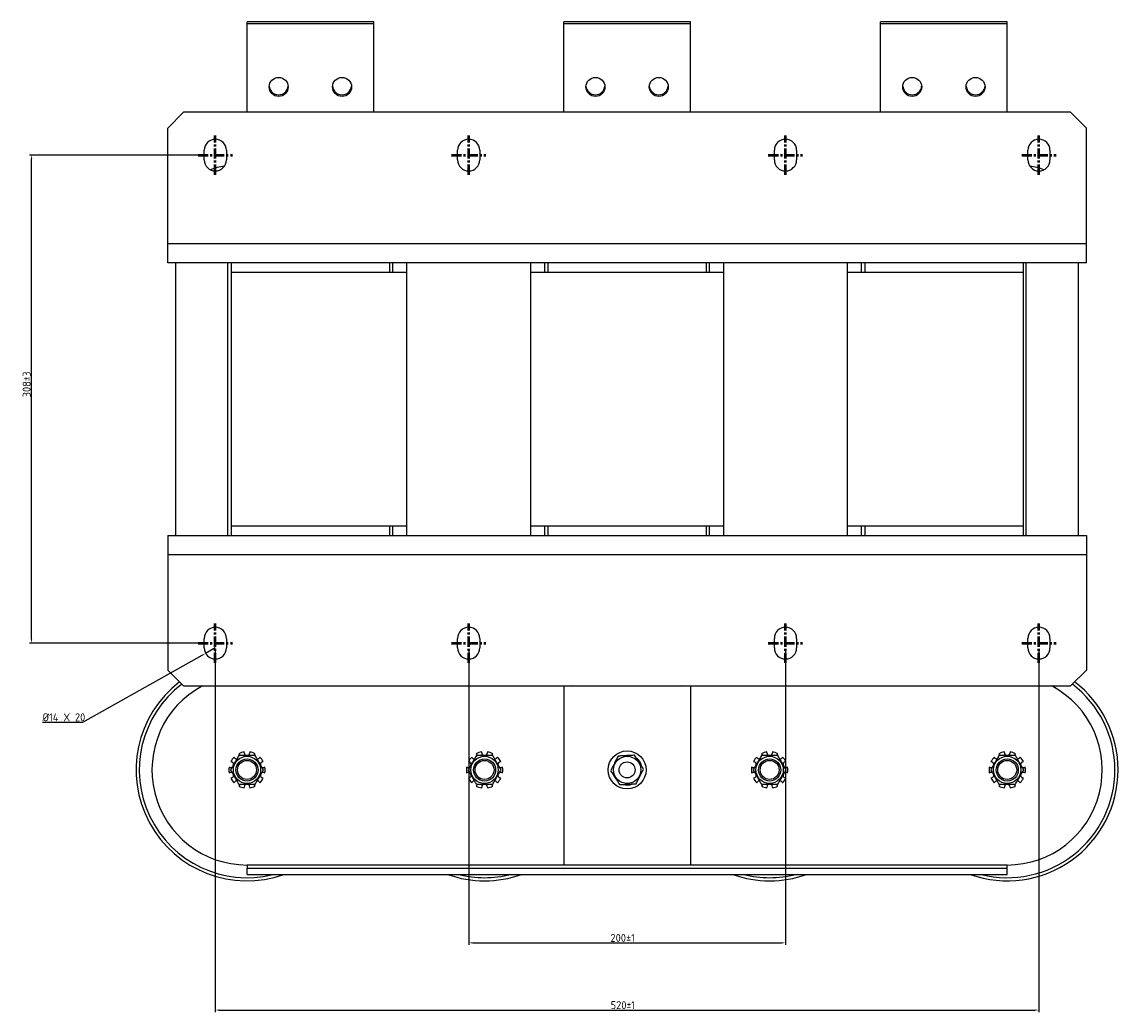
# Model space of a CAD drawing. Header units: millimetres. Extents: x -851 to 812, y -370 to 1263.
# Tile 1 of 3: x -837 to -145, y -370 to 255. Entities that reach past the tile are written whole.
import ezdxf

# ---------------------------------------------------------------- set-up
doc = ezdxf.new("R2010")
doc.units = ezdxf.units.MM
doc.linetypes.add('CENTER', pattern=[10.16, 6.35, -1.27, 1.27, -1.27])
doc.layers.get('0').update_dxf_attribs({"lineweight": 50})
doc.styles.add('GOST-2.304_Type-B', font='GOST Common.ttf')
doc.dimstyles.new('ISO-25', dxfattribs={"dimtxt": 5, "dimasz": 2.5, "dimexe": 1.25, "dimexo": 0.625, "dimtad": 1, "dimtoh": 1, "dimdec": 0, "dimtxsty": 'GOST-2.304_Type-B', "dimcen": 2.5, "dimadec": 0, "dimazin": 0, "dimtfac": 1, "dimtdec": 0, "dimtmove": 0, "dimatfit": 3, "dimfxl": 1, "dimarcsym": 0})

# ---------------------------------------------------------------- blocks, each defined once
blk = doc.blocks.new('*D58')
at = {"color": 0, "linetype": 'Continuous', "lineweight": -2, "transparency": 16777216}
for p, q in [((-554.57, -140.49), (-554.57, -327.24)), ((-354.57, -140.49), (-354.57, -327.24)), ((-552.07, -325.99), (-357.07, -325.99))]:
    blk.add_line(p, q, dxfattribs=at)
at = {"color": 0, "linetype": 'Continuous', "transparency": 16777216}
for points in [[(-552.07, -325.57), (-552.07, -326.41), (-554.57, -325.99)], [(-357.07, -325.57), (-357.07, -326.41), (-354.57, -325.99)]]:
    blk.add_solid(points, dxfattribs=at)
at = {"layer": 'Defpoints', "color": 0, "linetype": 'Continuous', "transparency": 16777216}
for p in [(-554.57, -139.87), (-354.57, -139.87), (-354.57, -325.99)]:
    blk.add_point(p, dxfattribs=at)
at = {"color": 0, "linetype": 'Continuous', "lineweight": 18, "transparency": 16777216, "insert": (-457.37, -320.36), "char_height": 5, "attachment_point": 2, "style": 'GOST-2.304_Type-B'}
blk.add_mtext('200%%P1', dxfattribs=at)
blk = doc.blocks.new('*D57')
at = {"color": 0, "linetype": 'Continuous', "lineweight": -2, "transparency": 16777216}
for p, q in [((-714.57, -140.49), (-714.57, -369.67)), ((-194.57, -140.49), (-194.57, -369.67)), ((-712.07, -368.42), (-197.07, -368.42))]:
    blk.add_line(p, q, dxfattribs=at)
at = {"color": 0, "linetype": 'Continuous', "transparency": 16777216}
for points in [[(-712.07, -368), (-712.07, -368.83), (-714.57, -368.42)], [(-197.07, -368), (-197.07, -368.83), (-194.57, -368.42)]]:
    blk.add_solid(points, dxfattribs=at)
at = {"layer": 'Defpoints', "color": 0, "linetype": 'Continuous', "transparency": 16777216}
for p in [(-714.57, -139.87), (-194.57, -139.87), (-194.57, -368.42)]:
    blk.add_point(p, dxfattribs=at)
at = {"color": 0, "linetype": 'Continuous', "lineweight": 18, "transparency": 16777216, "insert": (-457.37, -362.79), "char_height": 5, "attachment_point": 2, "style": 'GOST-2.304_Type-B'}
blk.add_mtext('520{\\W0.913;%%P1}', dxfattribs=at)
blk = doc.blocks.new('*D60')
at = {"color": 0, "linetype": 'Continuous', "lineweight": -2, "transparency": 16777216}
for p, q in [((-724.7, 171.13), (-831.82, 171.13)), ((-830.57, -134.37), (-830.57, 168.63)), ((-724.7, -136.87), (-831.82, -136.87))]:
    blk.add_line(p, q, dxfattribs=at)
at = {"color": 0, "linetype": 'Continuous', "transparency": 16777216}
for points in [[(-830.99, 168.63), (-830.16, 168.63), (-830.57, 171.13)], [(-830.99, -134.37), (-830.16, -134.37), (-830.57, -136.87)]]:
    blk.add_solid(points, dxfattribs=at)
at = {"layer": 'Defpoints', "color": 0, "linetype": 'Continuous', "transparency": 16777216}
for p in [(-830.57, 171.13), (-724.07, 171.13), (-724.07, -136.87)]:
    blk.add_point(p, dxfattribs=at)
at = {"color": 0, "linetype": 'Continuous', "lineweight": 18, "transparency": 16777216, "insert": (-836.2, 26.37), "char_height": 5, "attachment_point": 2, "rotation": 90, "style": 'GOST-2.304_Type-B'}
blk.add_mtext('308{\\W0.913;%%P3}', dxfattribs=at)
blk = doc.blocks.new('*D59')
at = {"color": 0, "linetype": 'Continuous', "lineweight": -2, "transparency": 16777216}
for p, q in [((-798.13, -186.79), (-722.86, -144.52)), ((-714.57, -139.87), (-720.68, -143.3)), ((-823.68, -186.79), (-798.13, -186.79))]:
    blk.add_line(p, q, dxfattribs=at)
at = {"color": 0, "linetype": 'Continuous', "transparency": 16777216}
blk.add_solid([(-723.06, -144.16), (-722.65, -144.88), (-720.68, -143.3)], dxfattribs=at)
at = {"layer": 'Defpoints', "color": 0, "linetype": 'Continuous', "transparency": 16777216}
for p in [(-720.68, -143.3), (-714.57, -139.87)]:
    blk.add_point(p, dxfattribs=at)
at = {"color": 0, "linetype": 'Continuous', "lineweight": 18, "transparency": 16777216, "insert": (-823.68, -181.16), "char_height": 5, "attachment_point": 1, "style": 'GOST-2.304_Type-B'}
blk.add_mtext('%%C14 X 20', dxfattribs=at)

msp = doc.modelspace()

# ---------------------------------------------------------------- linework, layer by layer
at = {"color": 7, "linetype": 'Continuous', "lineweight": 25}
for p, q in [((-614.57, 255.13), (-694.57, 255.13)), ((-694.57, 254.13), (-694.57, 255.13)), ((-694.57, 198.13), (-694.57, 254.13)), ((-694.57, 254.13), (-614.57, 254.13)), ((-614.57, 254.13), (-614.57, 255.13)), ((-614.57, 198.13), (-614.57, 254.13)), ((-414.57, 255.13), (-494.57, 255.13)), ((-494.57, 254.13), (-494.57, 255.13)), ((-494.57, 198.13), (-494.57, 254.13)), ((-494.57, 254.13), (-414.57, 254.13)), ((-414.57, 254.13), (-414.57, 255.13)), ((-414.57, 198.13), (-414.57, 254.13)), ((-214.57, 255.13), (-294.57, 255.13)), ((-294.57, 254.13), (-294.57, 255.13)), ((-294.57, 254.13), (-214.57, 254.13)), ((-294.57, 198.13), (-294.57, 254.13)), ((-214.57, 254.13), (-214.57, 255.13)), ((-214.57, 198.13), (-214.57, 254.13)), ((-734.57, 198.13), (-744.57, 188.13)), ((-174.57, 198.13), (-734.57, 198.13)), ((-164.57, 188.13), (-174.57, 198.13)), ((-744.57, 115.13), (-744.57, 188.13)), ((-164.57, 115.13), (-164.57, 188.13)), ((-721.57, 168.13), (-721.57, 174.13)), ((-707.57, 174.13), (-707.57, 168.13)), ((-561.57, 168.13), (-561.57, 174.13)), ((-547.57, 174.13), (-547.57, 168.13)), ((-361.57, 168.13), (-361.57, 174.13)), ((-347.57, 174.13), (-347.57, 168.13)), ((-201.57, 168.13), (-201.57, 174.13)), ((-187.57, 174.13), (-187.57, 168.13)), ((-164.57, 115.13), (-744.57, 115.13)), ((-744.57, 103.13), (-744.57, 115.13)), ((-164.57, 103.13), (-164.57, 115.13)), ((-164.57, 103.13), (-744.57, 103.13)), ((-739.57, -68.87), (-739.57, 103.13)), ((-706.57, -68.87), (-706.57, 103.13)), ((-704.57, 103.13), (-704.57, 97.13)), ((-704.57, 97.13), (-604.57, 97.13)), ((-704.57, 97.13), (-704.57, -62.87)), ((-704.57, 97.13), (-593.57, 97.13)), ((-604.57, 103.13), (-604.57, 97.13)), ((-602.57, 97.13), (-602.57, 103.13)), ((-593.57, -68.87), (-593.57, 103.13)), ((-515.57, 103.13), (-515.57, -68.87)), ((-515.57, 97.13), (-393.57, 97.13)), ((-506.57, 97.13), (-506.57, 103.13)), ((-504.57, 103.13), (-504.57, 97.13)), ((-504.57, 97.13), (-404.57, 97.13)), ((-404.57, 103.13), (-404.57, 97.13)), ((-402.57, 97.13), (-402.57, 103.13)), ((-393.57, -68.87), (-393.57, 103.13)), ((-315.57, 103.13), (-315.57, -68.87)), ((-315.57, 97.13), (-204.57, 97.13)), ((-306.57, 97.13), (-306.57, 103.13)), ((-304.57, 103.13), (-304.57, 97.13)), ((-304.57, 97.13), (-204.57, 97.13)), ((-204.57, 103.13), (-204.57, 97.13)), ((-204.57, 97.13), (-204.57, -62.87)), ((-202.57, -68.87), (-202.57, 103.13)), ((-169.57, -68.87), (-169.57, 103.13)), ((-744.57, -68.87), (-164.57, -68.87)), ((-744.57, -68.87), (-744.57, -80.87)), ((-704.57, -62.87), (-604.57, -62.87)), ((-704.57, -62.87), (-704.57, -68.87)), ((-704.57, -62.87), (-593.57, -62.87)), ((-604.57, -62.87), (-604.57, -68.87)), ((-602.57, -68.87), (-602.57, -62.87)), ((-515.57, -62.87), (-393.57, -62.87)), ((-506.57, -68.87), (-506.57, -62.87)), ((-504.57, -62.87), (-404.57, -62.87)), ((-504.57, -62.87), (-504.57, -68.87)), ((-404.57, -62.87), (-404.57, -68.87)), ((-402.57, -68.87), (-402.57, -62.87)), ((-315.57, -62.87), (-204.57, -62.87)), ((-306.57, -68.87), (-306.57, -62.87)), ((-304.57, -62.87), (-204.57, -62.87)), ((-304.57, -62.87), (-304.57, -68.87)), ((-204.57, -62.87), (-204.57, -68.87)), ((-164.57, -68.87), (-164.57, -80.87)), ((-744.57, -80.87), (-164.57, -80.87)), ((-744.57, -80.87), (-744.57, -153.87)), ((-164.57, -80.87), (-164.57, -153.87)), ((-721.57, -139.87), (-721.57, -133.87)), ((-707.57, -133.87), (-707.57, -139.87)), ((-561.57, -139.87), (-561.57, -133.87)), ((-547.57, -133.87), (-547.57, -139.87)), ((-361.57, -139.87), (-361.57, -133.87)), ((-347.57, -133.87), (-347.57, -139.87)), ((-201.57, -139.87), (-201.57, -133.87)), ((-187.57, -133.87), (-187.57, -139.87)), ((-744.57, -153.87), (-734.57, -163.87)), ((-174.57, -163.87), (-164.57, -153.87)), ((-734.57, -163.87), (-174.57, -163.87)), ((-494.57, -163.87), (-494.57, -276.87)), ((-414.57, -163.87), (-414.57, -276.87)), ((-699.79, -206.62), (-699.45, -207.08)), ((-696.38, -206.08), (-696.38, -205.51)), ((-692.77, -205.51), (-692.77, -206.08)), ((-689.69, -207.08), (-689.36, -206.62)), ((-549.79, -206.62), (-549.45, -207.08)), ((-546.38, -206.08), (-546.38, -205.51)), ((-542.77, -205.51), (-542.77, -206.08)), ((-539.69, -207.08), (-539.36, -206.62)), ((-369.79, -206.62), (-369.45, -207.08)), ((-366.38, -206.08), (-366.38, -205.51)), ((-362.77, -205.51), (-362.77, -206.08)), ((-359.69, -207.08), (-359.36, -206.62)), ((-219.79, -206.62), (-219.45, -207.08)), ((-216.38, -206.08), (-216.38, -205.51)), ((-212.77, -205.51), (-212.77, -206.08)), ((-209.69, -207.08), (-209.36, -206.62)), ((-704.82, -211.64), (-704.28, -211.82)), ((-702.38, -209.2), (-702.71, -208.74)), ((-686.44, -208.74), (-686.77, -209.2)), ((-684.87, -211.82), (-684.33, -211.64)), ((-554.82, -211.64), (-554.28, -211.82)), ((-552.38, -209.2), (-552.71, -208.74)), ((-536.44, -208.74), (-536.77, -209.2)), ((-534.87, -211.82), (-534.33, -211.64)), ((-446.58, -211.65), (-447.04, -211.95)), ((-445.74, -213.24), (-446.06, -213.44)), ((-445.39, -214.26), (-445.74, -213.24)), ((-374.82, -211.64), (-374.28, -211.82)), ((-372.38, -209.2), (-372.71, -208.74)), ((-356.44, -208.74), (-356.77, -209.2)), ((-354.87, -211.82), (-354.33, -211.64)), ((-224.82, -211.64), (-224.28, -211.82)), ((-222.38, -209.2), (-222.71, -208.74)), ((-206.44, -208.74), (-206.77, -209.2)), ((-204.87, -211.82), (-204.33, -211.64)), ((-705.39, -215.25), (-705.93, -215.08)), ((-705.93, -218.66), (-705.39, -218.48)), ((-683.21, -215.08), (-683.76, -215.25)), ((-683.76, -218.48), (-683.21, -218.66)), ((-555.39, -215.25), (-555.93, -215.08)), ((-555.93, -218.66), (-555.39, -218.48)), ((-533.21, -215.08), (-533.76, -215.25)), ((-533.76, -218.48), (-533.21, -218.66)), ((-375.39, -215.25), (-375.93, -215.08)), ((-375.93, -218.66), (-375.39, -218.48)), ((-353.21, -215.08), (-353.76, -215.25)), ((-353.76, -218.48), (-353.21, -218.66)), ((-225.39, -215.25), (-225.93, -215.08)), ((-225.93, -218.66), (-225.39, -218.48)), ((-203.21, -215.08), (-203.76, -215.25)), ((-203.76, -218.48), (-203.21, -218.66)), ((-704.28, -221.92), (-704.82, -222.1)), ((-702.71, -225), (-702.38, -224.54)), ((-699.45, -226.66), (-699.79, -227.12)), ((-696.38, -228.23), (-696.38, -227.66)), ((-692.77, -227.66), (-692.77, -228.23)), ((-689.36, -227.12), (-689.69, -226.66)), ((-686.77, -224.54), (-686.44, -225)), ((-684.33, -222.1), (-684.87, -221.92)), ((-554.28, -221.92), (-554.82, -222.1)), ((-552.71, -225), (-552.38, -224.54)), ((-549.45, -226.66), (-549.79, -227.12)), ((-546.38, -228.23), (-546.38, -227.66)), ((-542.77, -227.66), (-542.77, -228.23)), ((-539.36, -227.12), (-539.69, -226.66)), ((-536.77, -224.54), (-536.44, -225)), ((-534.33, -222.1), (-534.87, -221.92)), ((-374.28, -221.92), (-374.82, -222.1)), ((-372.71, -225), (-372.38, -224.54)), ((-369.45, -226.66), (-369.79, -227.12)), ((-366.38, -228.23), (-366.38, -227.66)), ((-362.77, -227.66), (-362.77, -228.23)), ((-359.36, -227.12), (-359.69, -226.66)), ((-356.77, -224.54), (-356.44, -225)), ((-354.33, -222.1), (-354.87, -221.92)), ((-224.28, -221.92), (-224.82, -222.1)), ((-222.71, -225), (-222.38, -224.54)), ((-219.45, -226.66), (-219.79, -227.12)), ((-216.38, -228.23), (-216.38, -227.66)), ((-212.77, -227.66), (-212.77, -228.23)), ((-209.36, -227.12), (-209.69, -226.66)), ((-206.77, -224.54), (-206.44, -225)), ((-204.33, -222.1), (-204.87, -221.92)), ((-694.57, -276.87), (-694.57, -278.87)), ((-694.57, -282.87), (-694.57, -278.87)), ((-694.57, -278.87), (-214.57, -278.87)), ((-694.57, -282.87), (-214.57, -282.87)), ((-414.57, -276.87), (-494.57, -276.87)), ((-214.57, -278.87), (-214.57, -276.87)), ((-214.57, -282.87), (-214.57, -278.87))]:
    msp.add_line(p, q, dxfattribs=at)
at = {"color": 1, "linetype": 'CENTER'}
for p, q in [((-714.57, 158.74), (-714.57, 183.53)), ((-554.57, 158.74), (-554.57, 183.53)), ((-354.57, 158.74), (-354.57, 183.53)), ((-194.57, 158.74), (-194.57, 183.53)), ((-725.41, 171.13), (-703.74, 171.13)), ((-565.41, 171.13), (-543.74, 171.13)), ((-365.41, 171.13), (-343.74, 171.13)), ((-205.41, 171.13), (-183.74, 171.13)), ((-714.57, -149.26), (-714.57, -124.47)), ((-554.57, -149.26), (-554.57, -124.47)), ((-354.57, -149.26), (-354.57, -124.47)), ((-194.57, -149.26), (-194.57, -124.47)), ((-725.41, -136.87), (-703.74, -136.87)), ((-565.41, -136.87), (-543.74, -136.87)), ((-365.41, -136.87), (-343.74, -136.87)), ((-205.41, -136.87), (-183.74, -136.87))]:
    msp.add_line(p, q, dxfattribs=at)
at = {"color": 8, "linetype": 'Continuous', "lineweight": 25}
for p, q in [((-494.57, -276.87), (-694.57, -276.87)), ((-214.57, -276.87), (-414.57, -276.87))]:
    msp.add_line(p, q, dxfattribs=at)
at = {"color": 7, "linetype": 'Continuous', "lineweight": 25, "flags": 128}
for points in [[(-488.93, -163.87), (-489.57, -163.97), (-490.21, -163.87)], [(-418.93, -163.87), (-419.57, -163.97), (-420.21, -163.87)], [(-699.45, -207.08), (-699.16, -207.72), (-699.13, -207.87)], [(-690.02, -207.87), (-689.99, -207.72), (-689.69, -207.08)], [(-549.45, -207.08), (-549.16, -207.72), (-549.13, -207.87)], [(-540.02, -207.87), (-539.99, -207.72), (-539.69, -207.08)], [(-369.45, -207.08), (-369.16, -207.72), (-369.13, -207.87)], [(-360.02, -207.87), (-359.99, -207.72), (-359.69, -207.08)], [(-219.45, -207.08), (-219.16, -207.72), (-219.13, -207.87)], [(-210.02, -207.87), (-209.99, -207.72), (-209.69, -207.08)], [(-446.58, -211.65), (-447.75, -210.18), (-448.51, -209.49)], [(-699.13, -225.87), (-699.16, -226.02), (-699.45, -226.66)], [(-689.69, -226.66), (-689.99, -226.02), (-690.02, -225.87)], [(-549.13, -225.87), (-549.16, -226.02), (-549.45, -226.66)], [(-539.69, -226.66), (-539.99, -226.02), (-540.02, -225.87)], [(-369.13, -225.87), (-369.16, -226.02), (-369.45, -226.66)], [(-359.69, -226.66), (-359.99, -226.02), (-360.02, -225.87)], [(-219.13, -225.87), (-219.16, -226.02), (-219.45, -226.66)], [(-209.69, -226.66), (-209.99, -226.02), (-210.02, -225.87)]]:
    msp.add_lwpolyline(points, dxfattribs=at)
at = {"color": 7, "linetype": 'Continuous', "lineweight": 25}
for centre, radius in [((-674.57, 214.13), 6), ((-634.57, 214.13), 6), ((-474.57, 214.13), 6), ((-434.57, 214.13), 6), ((-274.57, 214.13), 6), ((-234.57, 214.13), 6), ((-454.57, -216.87), 12), ((-694.57, -216.87), 8.62), ((-694.57, -216.87), 7), ((-694.57, -216.87), 6), ((-694.57, -216.87), 6), ((-544.57, -216.87), 8.62), ((-544.57, -216.87), 7), ((-544.57, -216.87), 6), ((-544.57, -216.87), 6), ((-454.57, -216.87), 8.62), ((-454.57, -216.87), 5.05), ((-364.57, -216.87), 8.62), ((-364.57, -216.87), 7), ((-364.57, -216.87), 6), ((-364.57, -216.87), 6), ((-214.57, -216.87), 8.62), ((-214.57, -216.87), 7), ((-214.57, -216.87), 6), ((-214.57, -216.87), 6)]:
    msp.add_circle(centre, radius, dxfattribs=at)
for centre, radius, start, end in [((-674.57, 215.13), 6, 184.78001, 355.21998), ((-634.57, 215.13), 6, 184.78019, 355.21981), ((-474.57, 215.13), 6, 184.78012, 355.21987), ((-434.57, 215.13), 6, 184.78022, 355.21978), ((-274.57, 215.13), 6, 184.78018, 355.21982), ((-234.57, 215.13), 6, 184.78019, 355.21981), ((-714.57, 174.13), 7, 0, 180), ((-554.57, 174.13), 7, 0, 180), ((-354.57, 174.13), 7, 0, 180), ((-194.57, 174.13), 7, 0, 180), ((-714.57, 168.13), 7, 180, 0), ((-554.57, 168.13), 7, 180, 0), ((-354.57, 168.13), 7, 180, 0), ((-194.57, 168.13), 7, 180, 0), ((-705.57, 130.13), 34, 95.69882, 110.95025), ((-203.57, 130.13), 34, 69.04975, 84.30118), ((-714.57, -133.87), 7, 0, 180), ((-554.57, -133.87), 7, 0, 180), ((-354.57, -133.87), 7, 0, 180), ((-194.57, -133.87), 7, 0, 180), ((-714.57, -139.87), 7, 180, 0), ((-554.57, -139.87), 7, 180, 0), ((-354.57, -139.87), 7, 180, 0), ((-194.57, -139.87), 7, 180, 0), ((-694.57, -216.87), 70, 127.45413, 289.46295), ((-694.57, -216.87), 68, 127.23085, 283.93055), ((-694.57, -216.87), 60, 117.95289, 270), ((-214.57, -216.87), 60, 270, 62.04711), ((-214.57, -216.87), 68, 0, 52.76915), ((-214.57, -216.87), 70, 0, 52.54587), ((-694.57, -216.87), 11.5, 99.03742, 116.96258), ((-694.57, -206.08), 1.81, 180, 0), ((-694.57, -216.87), 11.5, 63.03742, 80.96258), ((-544.57, -216.87), 11.5, 99.03742, 116.96258), ((-544.57, -206.08), 1.81, 180, 0), ((-544.57, -216.87), 11.5, 63.03742, 80.96258), ((-364.57, -216.87), 11.5, 99.03742, 116.96258), ((-364.57, -206.08), 1.81, 180, 0), ((-364.57, -216.87), 11.5, 63.03742, 80.96258), ((-214.57, -216.87), 11.5, 99.03742, 116.96258), ((-214.57, -206.08), 1.81, 180, 0), ((-214.57, -216.87), 11.5, 63.03742, 80.96258), ((-694.57, -216.87), 11.5, 135.03742, 152.96258), ((-704.84, -213.53), 1.81, 359.63365, 72), ((-700.92, -208.14), 1.81, 216, 268.93046), ((-688.23, -208.14), 1.81, 271.12611, 324), ((-694.57, -216.87), 11.5, 27.03742, 44.96258), ((-684.31, -213.53), 1.81, 108, 181.16391), ((-544.57, -216.87), 11.5, 135.03742, 152.96258), ((-554.84, -213.53), 1.81, 359.63365, 72), ((-550.92, -208.14), 1.81, 216, 268.93046), ((-538.23, -208.14), 1.81, 271.12611, 324), ((-544.57, -216.87), 11.5, 27.03742, 44.96258), ((-534.31, -213.53), 1.81, 108, 181.16391), ((-454.57, -216.87), 9.55, 22.35582, 33.15762), ((-364.57, -216.87), 11.5, 135.03742, 152.96258), ((-374.84, -213.53), 1.81, 359.63365, 72), ((-370.92, -208.14), 1.81, 216, 268.93046), ((-358.23, -208.14), 1.81, 271.12611, 324), ((-364.57, -216.87), 11.5, 27.03742, 44.96258), ((-354.31, -213.53), 1.81, 108, 181.16391), ((-214.57, -216.87), 11.5, 135.03742, 152.96258), ((-224.84, -213.53), 1.81, 359.63365, 72), ((-220.92, -208.14), 1.81, 216, 268.93046), ((-208.23, -208.14), 1.81, 271.12611, 324), ((-214.57, -216.87), 11.5, 27.03742, 44.96258), ((-204.31, -213.53), 1.81, 108, 181.16391), ((-694.57, -216.87), 11.5, 171.03742, 188.96258), ((-704.84, -213.53), 1.81, 252, 301.01511), ((-704.84, -220.2), 1.81, 60.0297, 108), ((-704.84, -220.2), 1.81, 288, 1.16391), ((-684.31, -220.2), 1.81, 179.63365, 252), ((-684.31, -220.2), 1.81, 72, 121.01511), ((-684.31, -213.53), 1.81, 240.0297, 288), ((-694.57, -216.87), 11.5, 351.03742, 8.96258), ((-544.57, -216.87), 11.5, 171.03742, 188.96258), ((-554.84, -213.53), 1.81, 252, 301.01511), ((-554.84, -220.2), 1.81, 60.0297, 108), ((-554.84, -220.2), 1.81, 288, 1.16391), ((-534.31, -220.2), 1.81, 179.63365, 252), ((-534.31, -220.2), 1.81, 72, 121.01511), ((-534.31, -213.53), 1.81, 240.0297, 288), ((-544.57, -216.87), 11.5, 351.03742, 8.96258), ((-364.57, -216.87), 11.5, 171.03742, 188.96258), ((-374.84, -213.53), 1.81, 252, 301.01511), ((-374.84, -220.2), 1.81, 60.0297, 108), ((-374.84, -220.2), 1.81, 288, 1.16391), ((-354.31, -220.2), 1.81, 179.63365, 252), ((-354.31, -220.2), 1.81, 72, 121.01511), ((-354.31, -213.53), 1.81, 240.0297, 288), ((-364.57, -216.87), 11.5, 351.03742, 8.96258), ((-214.57, -216.87), 70, 250.53705, 0), ((-214.57, -216.87), 68, 256.06945, 0), ((-214.57, -216.87), 11.5, 171.03742, 188.96258), ((-224.84, -213.53), 1.81, 252, 301.01511), ((-224.84, -220.2), 1.81, 60.0297, 108), ((-224.84, -220.2), 1.81, 288, 1.16391), ((-204.31, -220.2), 1.81, 179.63365, 252), ((-204.31, -220.2), 1.81, 72, 121.01511), ((-204.31, -213.53), 1.81, 240.0297, 288), ((-214.57, -216.87), 11.5, 351.03742, 8.96258), ((-694.57, -216.87), 11.5, 207.03742, 224.96258), ((-700.92, -225.6), 1.81, 91.12611, 144), ((-694.57, -216.87), 11.5, 243.03742, 260.96258), ((-694.57, -227.66), 1.81, 0, 180), ((-694.57, -216.87), 11.5, 279.03742, 296.96258), ((-688.23, -225.6), 1.81, 36, 88.93046), ((-694.57, -216.87), 11.5, 315.03742, 332.96258), ((-544.57, -216.87), 11.5, 207.03742, 224.96258), ((-550.92, -225.6), 1.81, 91.12611, 144), ((-544.57, -216.87), 11.5, 243.03742, 260.96258), ((-544.57, -227.66), 1.81, 0, 180), ((-544.57, -216.87), 11.5, 279.03742, 296.96258), ((-538.23, -225.6), 1.81, 36, 88.93046), ((-544.57, -216.87), 11.5, 315.03742, 332.96258), ((-454.57, -216.87), 9.55, 254.45718, 289.8664), ((-364.57, -216.87), 11.5, 207.03742, 224.96258), ((-370.92, -225.6), 1.81, 91.12611, 144), ((-364.57, -216.87), 11.5, 243.03742, 260.96258), ((-364.57, -227.66), 1.81, 0, 180), ((-364.57, -216.87), 11.5, 279.03742, 296.96258), ((-358.23, -225.6), 1.81, 36, 88.93046), ((-364.57, -216.87), 11.5, 315.03742, 332.96258), ((-214.57, -216.87), 11.5, 207.03742, 224.96258), ((-220.92, -225.6), 1.81, 91.12611, 144), ((-214.57, -216.87), 11.5, 243.03742, 260.96258), ((-214.57, -227.66), 1.81, 0, 180), ((-214.57, -216.87), 11.5, 279.03742, 296.96258), ((-208.23, -225.6), 1.81, 36, 88.93046), ((-214.57, -216.87), 11.5, 315.03742, 332.96258), ((-544.57, -216.87), 70, 250.53705, 289.46295), ((-544.57, -216.87), 68, 256.06945, 283.93055), ((-364.57, -216.87), 70, 250.53705, 289.46295), ((-364.57, -216.87), 68, 256.06945, 283.93055)]:
    msp.add_arc(centre, radius, start, end, dxfattribs=at)
for points, knots in [([(-449.88, -207.6), (-450.78, -207.65), (-452.6, -207.75), (-455.3, -207.9), (-457.88, -208.04), (-459.46, -208.12), (-460.26, -208.17)], [0, 0, 0, 0, 0.264605, 0.534949, 0.765344, 1, 1, 1, 1]), ([(-444.2, -216.3), (-444.88, -215.25), (-446.03, -213.49), (-447.71, -210.92), (-448.92, -209.07), (-449.64, -207.97), (-449.88, -207.6)], [0, 0, 0, 0, 0.363821, 0.613049, 0.868997, 1, 1, 1, 1]), ([(-699.77, -207.87), (-700.22, -208.65), (-701.13, -210.23), (-702.48, -212.57), (-703.78, -214.81), (-704.57, -216.18), (-704.97, -216.87)], [0, 0, 0, 0, 0.264605, 0.534949, 0.765344, 1, 1, 1, 1]), ([(-689.38, -207.87), (-690.62, -207.87), (-692.72, -207.87), (-695.8, -207.87), (-698.01, -207.87), (-699.33, -207.87), (-699.77, -207.87)], [0, 0, 0, 0, 0.363821, 0.613049, 0.868997, 1, 1, 1, 1]), ([(-684.18, -216.87), (-684.63, -216.09), (-685.54, -214.51), (-686.9, -212.17), (-688.19, -209.93), (-688.98, -208.56), (-689.38, -207.87)], [0, 0, 0, 0, 0.264605, 0.534949, 0.765344, 1, 1, 1, 1]), ([(-549.77, -207.87), (-550.22, -208.65), (-551.13, -210.23), (-552.48, -212.57), (-553.78, -214.81), (-554.57, -216.18), (-554.97, -216.87)], [0, 0, 0, 0, 0.264605, 0.534949, 0.765344, 1, 1, 1, 1]), ([(-539.38, -207.87), (-540.62, -207.87), (-542.72, -207.87), (-545.8, -207.87), (-548.01, -207.87), (-549.33, -207.87), (-549.77, -207.87)], [0, 0, 0, 0, 0.363821, 0.613049, 0.868997, 1, 1, 1, 1]), ([(-534.18, -216.87), (-534.63, -216.09), (-535.54, -214.51), (-536.9, -212.17), (-538.19, -209.93), (-538.98, -208.56), (-539.38, -207.87)], [0, 0, 0, 0, 0.264605, 0.534949, 0.765344, 1, 1, 1, 1]), ([(-460.26, -208.17), (-460.67, -208.97), (-461.49, -210.6), (-462.71, -213.01), (-463.88, -215.32), (-464.59, -216.73), (-464.95, -217.44)], [0, 0, 0, 0, 0.264605, 0.534949, 0.765344, 1, 1, 1, 1]), ([(-369.77, -207.87), (-370.22, -208.65), (-371.13, -210.23), (-372.48, -212.57), (-373.78, -214.81), (-374.57, -216.18), (-374.97, -216.87)], [0, 0, 0, 0, 0.264605, 0.534949, 0.765344, 1, 1, 1, 1]), ([(-359.38, -207.87), (-360.62, -207.87), (-362.72, -207.87), (-365.8, -207.87), (-368.01, -207.87), (-369.33, -207.87), (-369.77, -207.87)], [0, 0, 0, 0, 0.363821, 0.613049, 0.868997, 1, 1, 1, 1]), ([(-354.18, -216.87), (-354.63, -216.09), (-355.54, -214.51), (-356.9, -212.17), (-358.19, -209.93), (-358.98, -208.56), (-359.38, -207.87)], [0, 0, 0, 0, 0.264605, 0.534949, 0.765344, 1, 1, 1, 1]), ([(-219.77, -207.87), (-220.22, -208.65), (-221.13, -210.23), (-222.48, -212.57), (-223.78, -214.81), (-224.57, -216.18), (-224.97, -216.87)], [0, 0, 0, 0, 0.264605, 0.534949, 0.765344, 1, 1, 1, 1]), ([(-209.38, -207.87), (-210.62, -207.87), (-212.72, -207.87), (-215.8, -207.87), (-218.01, -207.87), (-219.33, -207.87), (-219.77, -207.87)], [0, 0, 0, 0, 0.363821, 0.613049, 0.868997, 1, 1, 1, 1]), ([(-204.18, -216.87), (-204.63, -216.09), (-205.54, -214.51), (-206.9, -212.17), (-208.19, -209.93), (-208.98, -208.56), (-209.38, -207.87)], [0, 0, 0, 0, 0.264605, 0.534949, 0.765344, 1, 1, 1, 1]), ([(-704.97, -216.87), (-704.52, -217.65), (-703.6, -219.23), (-702.25, -221.57), (-700.96, -223.81), (-700.17, -225.18), (-699.77, -225.87)], [0, 0, 0, 0, 0.264605, 0.534949, 0.765344, 1, 1, 1, 1]), ([(-689.38, -225.87), (-688.93, -225.09), (-688.02, -223.51), (-686.66, -221.17), (-685.37, -218.93), (-684.58, -217.56), (-684.18, -216.87)], [0, 0, 0, 0, 0.264605, 0.534949, 0.765344, 1, 1, 1, 1]), ([(-554.97, -216.87), (-554.52, -217.65), (-553.6, -219.23), (-552.25, -221.57), (-550.96, -223.81), (-550.17, -225.18), (-549.77, -225.87)], [0, 0, 0, 0, 0.264605, 0.534949, 0.765344, 1, 1, 1, 1]), ([(-539.38, -225.87), (-538.93, -225.09), (-538.02, -223.51), (-536.66, -221.17), (-535.37, -218.93), (-534.58, -217.56), (-534.18, -216.87)], [0, 0, 0, 0, 0.264605, 0.534949, 0.765344, 1, 1, 1, 1]), ([(-464.95, -217.44), (-464.71, -217.81), (-464, -218.89), (-462.79, -220.75), (-461.11, -223.32), (-459.95, -225.1), (-459.27, -226.14)], [0, 0, 0, 0, 0.131004, 0.38054, 0.636178, 1, 1, 1, 1]), ([(-448.89, -225.57), (-448.48, -224.76), (-447.66, -223.14), (-446.44, -220.73), (-445.27, -218.42), (-444.56, -217.01), (-444.2, -216.3)], [0, 0, 0, 0, 0.264605, 0.534949, 0.765344, 1, 1, 1, 1]), ([(-374.97, -216.87), (-374.52, -217.65), (-373.6, -219.23), (-372.25, -221.57), (-370.96, -223.81), (-370.17, -225.18), (-369.77, -225.87)], [0, 0, 0, 0, 0.264605, 0.534949, 0.765344, 1, 1, 1, 1]), ([(-359.38, -225.87), (-358.93, -225.09), (-358.02, -223.51), (-356.66, -221.17), (-355.37, -218.93), (-354.58, -217.56), (-354.18, -216.87)], [0, 0, 0, 0, 0.264605, 0.534949, 0.765344, 1, 1, 1, 1]), ([(-224.97, -216.87), (-224.52, -217.65), (-223.6, -219.23), (-222.25, -221.57), (-220.96, -223.81), (-220.17, -225.18), (-219.77, -225.87)], [0, 0, 0, 0, 0.264605, 0.534949, 0.765344, 1, 1, 1, 1]), ([(-209.38, -225.87), (-208.93, -225.09), (-208.02, -223.51), (-206.66, -221.17), (-205.37, -218.93), (-204.58, -217.56), (-204.18, -216.87)], [0, 0, 0, 0, 0.264605, 0.534949, 0.765344, 1, 1, 1, 1]), ([(-699.77, -225.87), (-699.33, -225.87), (-698.04, -225.87), (-695.82, -225.87), (-692.75, -225.87), (-690.62, -225.87), (-689.38, -225.87)], [0, 0, 0, 0, 0.131004, 0.38054, 0.636178, 1, 1, 1, 1]), ([(-549.77, -225.87), (-549.33, -225.87), (-548.04, -225.87), (-545.82, -225.87), (-542.75, -225.87), (-540.62, -225.87), (-539.38, -225.87)], [0, 0, 0, 0, 0.131004, 0.38054, 0.636178, 1, 1, 1, 1]), ([(-459.27, -226.14), (-458.37, -226.09), (-456.55, -225.99), (-453.85, -225.84), (-451.27, -225.7), (-449.69, -225.61), (-448.89, -225.57)], [0, 0, 0, 0, 0.264605, 0.534949, 0.765344, 1, 1, 1, 1]), ([(-369.77, -225.87), (-369.33, -225.87), (-368.04, -225.87), (-365.82, -225.87), (-362.75, -225.87), (-360.62, -225.87), (-359.38, -225.87)], [0, 0, 0, 0, 0.131004, 0.38054, 0.636178, 1, 1, 1, 1]), ([(-219.77, -225.87), (-219.33, -225.87), (-218.04, -225.87), (-215.82, -225.87), (-212.75, -225.87), (-210.62, -225.87), (-209.38, -225.87)], [0, 0, 0, 0, 0.131004, 0.38054, 0.636178, 1, 1, 1, 1])]:
    msp.add_open_spline(points, degree=3, knots=knots, dxfattribs=at)

# ---------------------------------------------------------------- dimensions: what is measured, and where the dimension line sits
at = {"color": 7, "linetype": 'Continuous', "lineweight": 18}
dim = msp.add_linear_dim(base=(-830.57, 171.13), p1=(-724.07, -136.87), p2=(-724.07, 171.13), angle=90, text='<>{\\W0.913;%%P3}', dimstyle='ISO-25', dxfattribs=at)
dim.commit()
dim.dimension.update_dxf_attribs({"geometry": '*D60', "text_midpoint": (-830.57, 26.37), "dimtype": 160})
dim = msp.add_radius_dim(center=(-714.57, -139.87), mpoint=(-720.68, -143.3), text='%%C14 X 20', dimstyle='ISO-25', dxfattribs=at)
dim.commit()
dim.dimension.update_dxf_attribs({"geometry": '*D59', "text_midpoint": (-811.22, -186.79), "dimtype": 164})
for base, p1, p2, text, picture, middle in [((-194.57, -368.42), (-714.57, -139.87), (-194.57, -139.87), '<>{\\W0.913;%%P1}', '*D57', (-457.37, -368.42)), ((-354.57, -325.99), (-554.57, -139.87), (-354.57, -139.87), '<>%%P1', '*D58', (-457.37, -325.99))]:
    dim = msp.add_linear_dim(base=base, p1=p1, p2=p2, text=text, dimstyle='ISO-25', dxfattribs=at)
    dim.commit()
    dim.dimension.update_dxf_attribs({"geometry": picture, "text_midpoint": middle, "dimtype": 160})

doc.saveas('drawing.dxf')
